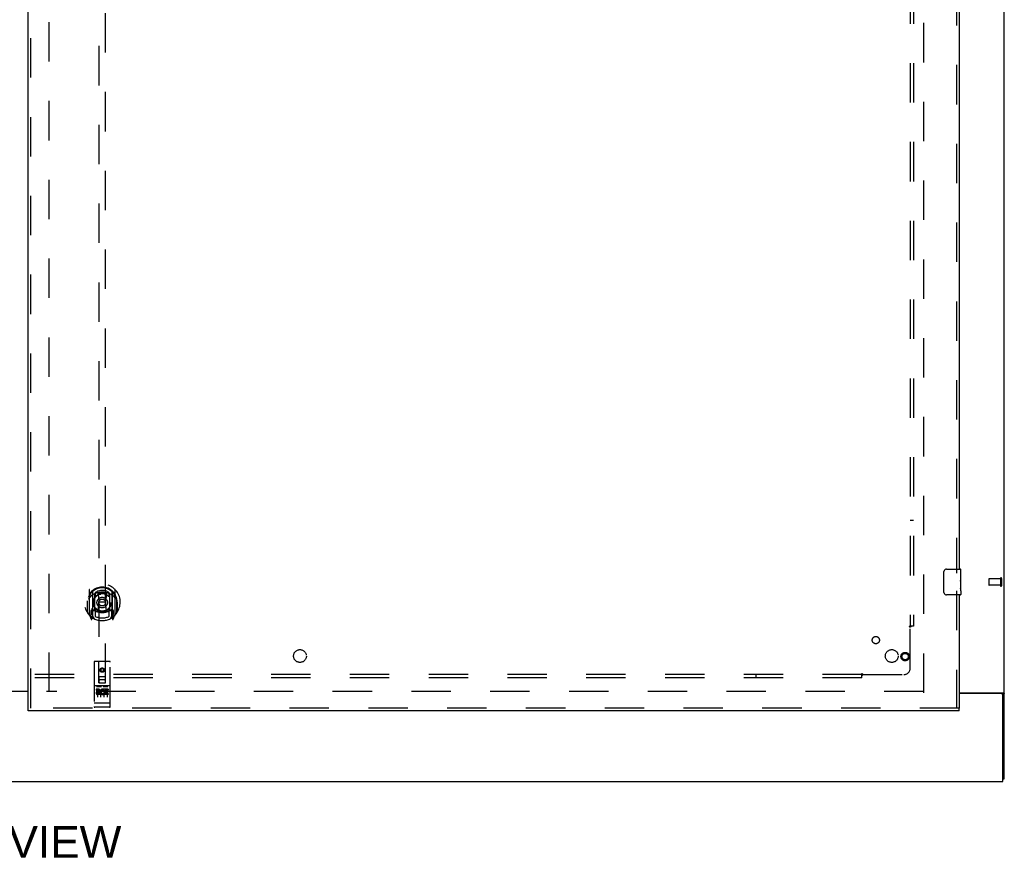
# Model space of a CAD drawing. Header units: inches. Extents: x 0 to 278, y 0 to 180.
# Tile 5 of 76: x 97 to 135, y 46 to 78. Entities that reach past the tile are written whole.
import ezdxf

# ---------------------------------------------------------------- set-up
doc = ezdxf.new("R2010")
doc.units = ezdxf.units.IN
doc.header["$LTSCALE"] = 15.310625
doc.header["$MEASUREMENT"] = 0
doc.linetypes.add('HIDDEN', pattern=[0.2, 0.1, -0.1])
doc.layers.get('0').update_dxf_attribs({"linetype": 'CONTINUOUS'})
for name, color, linetype in [('DEFAULT_2', 8, 'HIDDEN'), ('DIMENSIONS', 7, 'CONTINUOUS'), ('RIGHTHAND_DOOR_ASSEMBLY', 7, 'CONTINUOUS'), ('SUBPANEL', 7, 'CONTINUOUS')]:
    doc.layers.add(name, color=color, linetype=linetype)
doc.styles.get("Standard").update_dxf_attribs({"font": 'arial.ttf'})

msp = doc.modelspace()

# ---------------------------------------------------------------- linework, layer by layer
at = {"color": 3, "linetype": 'Continuous'}
for p, q in [((135.003, 48.671), (135.003, 134.463)), ((95.191, 52.082), (97.066, 52.082)), ((97.066, 52.067), (95.191, 52.067)), ((133.253, 52.015), (134.963, 52.015)), ((134.891, 51.983), (133.253, 51.983)), ((134.951, 48.567), (134.951, 51.923)), ((57.305, 48.567), (134.951, 48.567))]:
    msp.add_line(p, q, dxfattribs=at)
at = {"color": 7, "linetype": 'Continuous'}
for p, q in [((134.899, 51.984), (135.003, 51.984)), ((134.951, 48.671), (135.003, 48.671))]:
    msp.add_line(p, q, dxfattribs=at)
for points in [[(134.881, 52.015), (134.881, 52.013), (134.88, 52.012), (134.88, 52.01), (134.881, 52.008), (134.881, 52.007), (134.882, 52.005), (134.883, 52.003), (134.885, 52.001), (134.886, 52), (134.888, 51.999), (134.889, 51.997), (134.891, 51.996), (134.893, 51.994), (134.894, 51.993), (134.896, 51.991), (134.897, 51.99), (134.898, 51.988)], [(134.898, 51.988), (134.899, 51.987), (134.899, 51.985), (134.899, 51.984)]]:
    msp.add_lwpolyline(points, dxfattribs=at)
at = {"color": 3, "linetype": 'Continuous'}
for points in [[(134.963, 52.015), (134.964, 52.013), (134.966, 52.011), (134.969, 52.01), (134.971, 52.008), (134.974, 52.007), (134.977, 52.005), (134.983, 52.002)], [(134.983, 52.002), (134.986, 52.001), (134.989, 51.999), (134.991, 51.998), (134.994, 51.996), (134.996, 51.995), (134.998, 51.993), (135, 51.991), (135.001, 51.99), (135.002, 51.988), (135.003, 51.987), (135.003, 51.985), (135.003, 51.984)]]:
    msp.add_lwpolyline(points, dxfattribs=at)
msp.add_arc((134.891, 51.923), 0.06, 0, 90, dxfattribs=at)
at = {"layer": 'DEFAULT_2', "color": 8, "linetype": 'HIDDEN'}
for p, q in [((97.878, 52.046), (97.878, 131.088)), ((131.878, 52.015), (131.878, 131.119)), ((134.399, 56.431), (134.399, 56.203)), ((134.856, 56.441), (134.409, 56.441)), ((134.856, 56.459), (134.856, 56.175)), ((134.899, 56.459), (134.899, 56.175)), ((134.856, 56.193), (134.409, 56.193)), ((131.864, 52.067), (97.774, 52.067))]:
    msp.add_line(p, q, dxfattribs=at)
for centre, radius, start, end in [((134.409, 56.431), 0.01, 90, 180), ((134.878, 56.459), 0.0215, 0, 180), ((134.409, 56.203), 0.01, 180, 270), ((134.878, 56.175), 0.0215, 180, 360)]:
    msp.add_arc(centre, radius, start, end, dxfattribs=at)
at = {"layer": 'RIGHTHAND_DOOR_ASSEMBLY', "color": 3, "linetype": 'Continuous'}
for p, q in [((97.066, 51.421), (97.066, 131.713)), ((133.253, 79.317), (133.253, 56.817)), ((133.253, 55.817), (133.253, 51.421)), ((133.253, 51.317), (97.066, 51.317))]:
    msp.add_line(p, q, dxfattribs=at)
at = {"layer": 'RIGHTHAND_DOOR_ASSEMBLY', "color": 8, "linetype": 'HIDDEN'}
for p, q in [((97.17, 51.421), (97.17, 131.713)), ((99.816, 89.396), (99.816, 52.394)), ((100.066, 52.394), (100.066, 89.396)), ((133.149, 79.472), (133.149, 56.662)), ((99.441, 56.022), (99.441, 55.054)), ((99.558, 55.968), (99.558, 54.952)), ((99.566, 55.943), (99.566, 54.94)), ((99.666, 55.903), (99.666, 55.801)), ((99.778, 55.877), (99.808, 55.538)), ((100.103, 55.877), (100.073, 55.538)), ((100.216, 55.801), (100.216, 55.903)), ((100.316, 55.943), (100.316, 54.94)), ((100.323, 55.968), (100.323, 54.952)), ((100.441, 55.054), (100.441, 56.022)), ((133.149, 55.972), (133.149, 51.421)), ((99.358, 55.538), (99.373, 55.538)), ((99.358, 55.538), (99.358, 55.15)), ((99.366, 55.585), (99.366, 55.587)), ((99.366, 55.127), (99.366, 55.585)), ((99.658, 55.22), (99.658, 55.851)), ((99.778, 55.194), (99.808, 55.538)), ((100.073, 55.538), (99.808, 55.538)), ((100.104, 55.194), (100.073, 55.538)), ((100.223, 55.851), (100.223, 55.22)), ((100.523, 55.538), (100.508, 55.538)), ((100.516, 55.585), (100.515, 55.587)), ((100.516, 55.127), (100.516, 55.585)), ((100.523, 55.538), (100.523, 55.15)), ((99.558, 55.209), (99.498, 55.209)), ((99.498, 55.209), (99.498, 55.059)), ((99.536, 55.113), (99.506, 55.067)), ((99.568, 55.172), (99.568, 54.965)), ((99.658, 55.21), (99.586, 55.21)), ((99.654, 55.192), (99.588, 55.192)), ((99.666, 55.239), (99.666, 54.987)), ((100.216, 54.987), (100.216, 55.239)), ((100.296, 55.21), (100.223, 55.21)), ((100.293, 55.192), (100.227, 55.192)), ((100.313, 54.965), (100.313, 55.172)), ((100.383, 55.209), (100.323, 55.209)), ((100.375, 55.067), (100.345, 55.113)), ((100.383, 55.059), (100.383, 55.209)), ((99.445, 55.044), (99.515, 54.868)), ((99.498, 55.059), (99.566, 55.059)), ((99.537, 54.948), (99.541, 54.945)), ((99.544, 54.871), (99.558, 54.952)), ((99.636, 54.89), (99.566, 54.999)), ((100.316, 54.999), (100.246, 54.89)), ((100.316, 55.059), (100.383, 55.059)), ((100.323, 54.952), (100.337, 54.871)), ((100.344, 54.948), (100.344, 54.948)), ((100.344, 54.948), (100.345, 54.948)), ((100.344, 54.948), (100.345, 54.948)), ((100.366, 54.868), (100.436, 55.044)), ((99.628, 53.204), (99.628, 51.479)), ((100.223, 53.234), (99.658, 53.234)), ((99.814, 52.394), (99.811, 53.204)), ((100.067, 52.394), (100.071, 53.204)), ((100.253, 51.479), (100.253, 53.204)), ((99.941, 52.967), (99.878, 52.93)), ((99.878, 52.93), (99.888, 52.925)), ((99.878, 52.93), (99.878, 52.858)), ((99.878, 52.858), (99.888, 52.864)), ((99.878, 52.858), (99.941, 52.822)), ((99.941, 52.955), (99.888, 52.925)), ((99.888, 52.925), (99.888, 52.864)), ((99.888, 52.864), (99.941, 52.834)), ((100.003, 52.93), (99.941, 52.967)), ((99.941, 52.967), (99.941, 52.955)), ((99.993, 52.925), (99.941, 52.955)), ((99.941, 52.834), (99.993, 52.864)), ((99.941, 52.822), (100.003, 52.858)), ((99.941, 52.822), (99.941, 52.834)), ((100.003, 52.93), (99.993, 52.925)), ((99.993, 52.864), (99.993, 52.925)), ((100.003, 52.858), (99.993, 52.864)), ((100.003, 52.858), (100.003, 52.93)), ((99.813, 52.644), (100.068, 52.644)), ((100.026, 52.519), (99.856, 52.519)), ((100.223, 52.277), (99.658, 52.277)), ((99.796, 52.155), (99.704, 52.155)), ((99.704, 52.155), (99.704, 52.113)), ((99.796, 52.113), (99.704, 52.113)), ((99.73, 52.261), (99.902, 52.261)), ((99.753, 52.146), (99.753, 51.84)), ((99.8, 52.069), (99.754, 52.069)), ((99.814, 52.394), (99.816, 52.394)), ((99.816, 52.394), (100.066, 52.394)), ((99.878, 52.146), (99.878, 51.84)), ((99.98, 52.261), (100.152, 52.261)), ((100.003, 52.146), (100.003, 51.84)), ((100.016, 52.119), (100.003, 52.101)), ((100.013, 52.145), (100.016, 52.143)), ((100.172, 52.155), (100.016, 52.155)), ((100.016, 52.155), (100.016, 52.143)), ((100.016, 52.119), (100.016, 51.942)), ((100.172, 52.113), (100.059, 52.113)), ((100.059, 52.113), (100.059, 52.069)), ((100.151, 52.069), (100.059, 52.069)), ((100.066, 52.394), (100.067, 52.394)), ((100.128, 52.146), (100.128, 51.84)), ((100.151, 52.069), (100.151, 52.027)), ((100.172, 52.155), (100.172, 52.113)), ((99.796, 52.028), (99.768, 52.028)), ((99.86, 51.984), (99.768, 51.984)), ((99.86, 51.942), (99.768, 51.942)), ((99.86, 51.984), (99.86, 51.942)), ((99.992, 51.99), (100.009, 51.951)), ((100.172, 51.942), (100.016, 51.942)), ((100.151, 52.027), (100.059, 52.027)), ((100.059, 52.027), (100.059, 51.984)), ((100.172, 51.984), (100.059, 51.984)), ((100.172, 51.984), (100.172, 51.942)), ((133.253, 51.421), (97.066, 51.421)), ((99.646, 51.608), (99.645, 51.608)), ((99.647, 51.608), (99.646, 51.608)), ((99.648, 51.607), (99.647, 51.608)), ((99.647, 51.608), (99.647, 51.608)), ((99.649, 51.607), (99.648, 51.607)), ((99.65, 51.607), (99.649, 51.607)), ((99.651, 51.607), (99.65, 51.607)), ((99.652, 51.607), (99.651, 51.607)), ((99.651, 51.607), (99.651, 51.607)), ((99.653, 51.607), (99.652, 51.607)), ((99.654, 51.607), (99.653, 51.607)), ((99.655, 51.607), (99.654, 51.607)), ((99.656, 51.607), (99.655, 51.607)), ((99.657, 51.607), (99.656, 51.607)), ((99.656, 51.607), (99.656, 51.607)), ((99.658, 51.607), (99.657, 51.607)), ((100.224, 51.607), (99.658, 51.607)), ((100.223, 51.449), (99.658, 51.449)), ((100.224, 51.607), (100.225, 51.607)), ((100.224, 51.607), (100.224, 51.607)), ((100.225, 51.607), (100.226, 51.607)), ((100.226, 51.607), (100.227, 51.607)), ((100.227, 51.607), (100.228, 51.607)), ((100.228, 51.607), (100.229, 51.607)), ((100.229, 51.607), (100.23, 51.607)), ((100.229, 51.607), (100.229, 51.607)), ((100.23, 51.607), (100.231, 51.607)), ((100.231, 51.607), (100.232, 51.607)), ((100.232, 51.607), (100.233, 51.607)), ((100.233, 51.608), (100.234, 51.608)), ((100.233, 51.607), (100.233, 51.608)), ((100.234, 51.608), (100.235, 51.608)), ((100.235, 51.608), (100.236, 51.608)), ((100.236, 51.608), (100.237, 51.608)), ((100.237, 51.608), (100.237, 51.608))]:
    msp.add_line(p, q, dxfattribs=at)
at = {"layer": 'RIGHTHAND_DOOR_ASSEMBLY', "color": 7, "linetype": 'Continuous'}
for p, q in [((132.658, 55.917), (132.658, 56.717)), ((132.758, 56.817), (133.298, 56.817)), ((133.313, 56.662), (133.306, 56.662)), ((133.306, 56.662), (133.306, 56.432)), ((133.313, 56.238), (133.313, 56.802)), ((133.313, 56.495), (133.306, 56.495)), ((133.313, 56.432), (133.306, 56.432)), ((133.313, 56.396), (133.307, 56.396)), ((133.312, 56.264), (133.313, 56.264)), ((133.313, 56.201), (133.306, 56.201)), ((133.306, 56.201), (133.306, 56.065)), ((133.307, 56.034), (133.313, 56.034)), ((133.313, 55.978), (133.313, 56.235)), ((133.313, 55.977), (133.313, 55.832)), ((133.298, 55.817), (132.758, 55.817)), ((97.066, 51.317), (97.066, 51.421)), ((133.253, 51.317), (133.253, 51.421))]:
    msp.add_line(p, q, dxfattribs=at)
for points in [[(132.658, 56.717), (132.658, 56.723), (132.659, 56.729), (132.66, 56.735), (132.661, 56.741), (132.663, 56.747), (132.665, 56.753)], [(133.312, 56.262), (133.309, 56.296), (133.308, 56.308), (133.307, 56.32), (133.307, 56.333), (133.306, 56.346), (133.306, 56.359), (133.306, 56.371), (133.307, 56.384), (133.307, 56.397), (133.308, 56.409), (133.309, 56.421)], [(133.313, 56.235), (133.313, 56.243), (133.312, 56.252), (133.312, 56.262)], [(132.665, 55.88), (132.663, 55.886), (132.661, 55.892), (132.66, 55.898), (132.659, 55.904), (132.658, 55.91), (132.658, 55.917)], [(133.308, 56.028), (133.307, 56.037), (133.307, 56.046), (133.306, 56.056), (133.306, 56.065)], [(133.31, 56.004), (133.31, 56.012), (133.309, 56.02), (133.308, 56.028)], [(133.313, 55.977), (133.313, 55.981), (133.313, 55.986), (133.312, 55.991), (133.31, 56.004)]]:
    msp.add_lwpolyline(points, dxfattribs=at)
at = {"layer": 'RIGHTHAND_DOOR_ASSEMBLY', "color": 8, "linetype": 'HIDDEN'}
for points in [[(99.753, 55.895), (99.758, 55.896), (99.763, 55.898), (99.769, 55.899), (99.774, 55.901), (99.78, 55.902), (99.785, 55.903), (99.791, 55.904), (99.796, 55.905), (99.802, 55.907), (99.807, 55.908), (99.813, 55.909), (99.818, 55.91), (99.824, 55.911), (99.829, 55.912), (99.835, 55.912), (99.84, 55.913), (99.846, 55.914), (99.851, 55.915), (99.857, 55.916), (99.862, 55.916), (99.868, 55.917), (99.874, 55.917), (99.879, 55.918), (99.885, 55.918), (99.89, 55.919), (99.896, 55.919), (99.901, 55.919), (99.907, 55.92), (99.913, 55.92), (99.918, 55.92), (99.924, 55.92), (99.929, 55.92), (99.935, 55.921), (99.941, 55.921), (99.946, 55.921), (99.952, 55.92), (99.957, 55.92), (99.963, 55.92), (99.969, 55.92), (99.974, 55.92), (99.98, 55.919), (99.985, 55.919), (99.991, 55.919), (99.997, 55.918), (100.002, 55.918), (100.008, 55.917), (100.013, 55.917), (100.019, 55.916), (100.024, 55.916), (100.03, 55.915), (100.035, 55.914), (100.041, 55.913), (100.047, 55.912), (100.052, 55.912), (100.058, 55.911), (100.063, 55.91), (100.069, 55.909), (100.074, 55.908), (100.08, 55.907), (100.085, 55.905), (100.091, 55.904), (100.096, 55.903), (100.101, 55.902), (100.107, 55.901), (100.112, 55.899), (100.118, 55.898), (100.123, 55.896), (100.129, 55.895)], [(99.486, 55.753), (99.485, 55.752), (99.483, 55.75), (99.482, 55.749), (99.48, 55.748), (99.479, 55.746), (99.477, 55.744), (99.475, 55.743), (99.473, 55.741), (99.472, 55.739), (99.47, 55.737), (99.468, 55.735), (99.466, 55.733), (99.464, 55.731), (99.462, 55.729), (99.46, 55.727), (99.458, 55.724), (99.456, 55.722), (99.454, 55.72), (99.452, 55.717), (99.45, 55.714), (99.448, 55.711), (99.445, 55.708), (99.443, 55.705), (99.441, 55.702), (99.438, 55.699), (99.436, 55.695), (99.434, 55.692), (99.431, 55.688), (99.428, 55.684), (99.426, 55.68), (99.423, 55.676), (99.42, 55.671), (99.417, 55.667), (99.414, 55.662), (99.411, 55.657), (99.408, 55.651)], [(100.473, 55.651), (100.47, 55.657), (100.467, 55.662), (100.464, 55.667), (100.461, 55.671), (100.458, 55.676), (100.456, 55.68), (100.453, 55.684), (100.45, 55.688), (100.448, 55.692), (100.445, 55.695), (100.443, 55.699), (100.44, 55.702), (100.438, 55.705), (100.436, 55.708), (100.434, 55.711), (100.431, 55.714), (100.429, 55.717), (100.427, 55.719), (100.425, 55.722), (100.423, 55.724), (100.421, 55.727), (100.419, 55.729), (100.417, 55.731), (100.415, 55.733), (100.413, 55.735), (100.411, 55.737), (100.41, 55.739), (100.408, 55.741), (100.406, 55.743), (100.404, 55.744), (100.403, 55.746), (100.401, 55.748), (100.4, 55.749), (100.398, 55.75), (100.396, 55.752), (100.395, 55.753)], [(99.723, 52.26), (99.723, 52.26), (99.723, 52.26), (99.723, 52.26), (99.723, 52.26), (99.724, 52.26), (99.724, 52.26), (99.724, 52.26), (99.724, 52.26), (99.724, 52.26), (99.724, 52.26), (99.724, 52.26), (99.724, 52.26), (99.724, 52.26), (99.725, 52.26), (99.725, 52.26), (99.725, 52.26), (99.725, 52.261), (99.725, 52.261), (99.725, 52.261), (99.725, 52.261), (99.725, 52.261), (99.726, 52.261), (99.726, 52.261), (99.726, 52.261), (99.726, 52.261), (99.726, 52.261), (99.726, 52.261), (99.726, 52.261), (99.727, 52.261), (99.727, 52.261), (99.727, 52.261), (99.727, 52.261), (99.727, 52.261), (99.727, 52.261), (99.728, 52.261), (99.728, 52.261), (99.728, 52.261), (99.728, 52.261), (99.728, 52.261), (99.728, 52.261), (99.729, 52.261), (99.729, 52.261), (99.729, 52.261), (99.729, 52.261), (99.73, 52.261)], [(99.902, 52.261), (99.902, 52.261), (99.902, 52.261), (99.902, 52.261), (99.902, 52.261), (99.903, 52.261), (99.903, 52.261), (99.903, 52.261), (99.903, 52.261), (99.903, 52.261), (99.904, 52.261), (99.904, 52.261), (99.904, 52.261), (99.904, 52.261), (99.904, 52.261), (99.904, 52.261), (99.905, 52.261), (99.905, 52.261), (99.905, 52.261), (99.905, 52.261), (99.905, 52.261), (99.905, 52.261), (99.905, 52.261), (99.906, 52.261), (99.906, 52.261), (99.906, 52.261), (99.906, 52.261), (99.906, 52.261), (99.906, 52.261), (99.906, 52.261), (99.907, 52.26), (99.907, 52.26), (99.907, 52.26), (99.907, 52.26), (99.907, 52.26), (99.907, 52.26), (99.907, 52.26), (99.907, 52.26), (99.907, 52.26), (99.907, 52.26), (99.908, 52.26), (99.908, 52.26), (99.908, 52.26), (99.908, 52.26), (99.908, 52.26), (99.908, 52.26), (99.908, 52.26)], [(99.973, 52.26), (99.973, 52.26), (99.973, 52.26), (99.973, 52.26), (99.974, 52.26), (99.974, 52.26), (99.974, 52.26), (99.974, 52.26), (99.974, 52.26), (99.974, 52.26), (99.974, 52.26), (99.974, 52.26), (99.974, 52.26), (99.974, 52.26), (99.975, 52.26), (99.975, 52.26), (99.975, 52.26), (99.975, 52.261), (99.975, 52.261), (99.975, 52.261), (99.975, 52.261), (99.975, 52.261), (99.976, 52.261), (99.976, 52.261), (99.976, 52.261), (99.976, 52.261), (99.976, 52.261), (99.976, 52.261), (99.976, 52.261), (99.977, 52.261), (99.977, 52.261), (99.977, 52.261), (99.977, 52.261), (99.977, 52.261), (99.977, 52.261), (99.978, 52.261), (99.978, 52.261), (99.978, 52.261), (99.978, 52.261), (99.978, 52.261), (99.978, 52.261), (99.979, 52.261), (99.979, 52.261), (99.979, 52.261), (99.979, 52.261), (99.98, 52.261)], [(100.152, 52.261), (100.152, 52.261), (100.152, 52.261), (100.152, 52.261), (100.152, 52.261), (100.153, 52.261), (100.153, 52.261), (100.153, 52.261), (100.153, 52.261), (100.153, 52.261), (100.154, 52.261), (100.154, 52.261), (100.154, 52.261), (100.154, 52.261), (100.154, 52.261), (100.154, 52.261), (100.155, 52.261), (100.155, 52.261), (100.155, 52.261), (100.155, 52.261), (100.155, 52.261), (100.155, 52.261), (100.155, 52.261), (100.156, 52.261), (100.156, 52.261), (100.156, 52.261), (100.156, 52.261), (100.156, 52.261), (100.156, 52.261), (100.156, 52.261), (100.157, 52.26), (100.157, 52.26), (100.157, 52.26), (100.157, 52.26), (100.157, 52.26), (100.157, 52.26), (100.157, 52.26), (100.157, 52.26), (100.157, 52.26), (100.158, 52.26), (100.158, 52.26), (100.158, 52.26), (100.158, 52.26), (100.158, 52.26), (100.158, 52.26), (100.158, 52.26), (100.158, 52.26)], [(99.645, 51.608), (99.644, 51.608), (99.644, 51.608), (99.644, 51.608), (99.643, 51.608), (99.643, 51.608), (99.643, 51.608), (99.642, 51.608), (99.642, 51.608), (99.641, 51.608), (99.641, 51.608), (99.641, 51.608), (99.64, 51.608), (99.64, 51.609), (99.64, 51.609), (99.639, 51.609), (99.639, 51.609), (99.639, 51.609), (99.638, 51.609), (99.638, 51.609), (99.638, 51.609), (99.638, 51.609), (99.637, 51.609), (99.637, 51.609), (99.637, 51.609), (99.636, 51.609), (99.636, 51.609), (99.636, 51.61), (99.635, 51.61), (99.635, 51.61), (99.635, 51.61), (99.635, 51.61), (99.634, 51.61), (99.634, 51.61), (99.634, 51.61), (99.634, 51.61), (99.633, 51.61), (99.633, 51.61), (99.633, 51.61), (99.633, 51.611), (99.633, 51.611), (99.632, 51.611), (99.632, 51.611), (99.632, 51.611), (99.632, 51.611), (99.631, 51.611), (99.631, 51.611), (99.631, 51.611), (99.631, 51.611), (99.631, 51.611), (99.631, 51.612), (99.63, 51.612), (99.63, 51.612), (99.63, 51.612), (99.63, 51.612), (99.63, 51.612), (99.63, 51.612), (99.63, 51.612), (99.629, 51.612), (99.629, 51.612), (99.629, 51.613), (99.629, 51.613), (99.629, 51.613), (99.629, 51.613), (99.629, 51.613), (99.629, 51.613), (99.629, 51.613), (99.629, 51.613), (99.628, 51.613), (99.628, 51.613), (99.628, 51.614), (99.628, 51.614), (99.628, 51.614), (99.628, 51.614), (99.628, 51.614), (99.628, 51.614), (99.628, 51.614), (99.628, 51.614), (99.628, 51.614), (99.628, 51.614)], [(100.237, 51.608), (100.238, 51.608), (100.238, 51.608), (100.238, 51.608), (100.239, 51.608), (100.239, 51.608), (100.239, 51.608), (100.24, 51.608), (100.24, 51.608), (100.24, 51.608), (100.241, 51.608), (100.241, 51.609), (100.242, 51.609), (100.242, 51.609), (100.242, 51.609), (100.242, 51.609), (100.243, 51.609), (100.243, 51.609), (100.243, 51.609), (100.244, 51.609), (100.244, 51.609), (100.244, 51.609), (100.245, 51.609), (100.245, 51.609), (100.245, 51.609), (100.246, 51.61), (100.246, 51.61), (100.246, 51.61), (100.246, 51.61), (100.247, 51.61), (100.247, 51.61), (100.247, 51.61), (100.247, 51.61), (100.248, 51.61), (100.248, 51.61), (100.248, 51.61), (100.248, 51.61), (100.249, 51.611), (100.249, 51.611), (100.249, 51.611), (100.249, 51.611), (100.249, 51.611), (100.25, 51.611), (100.25, 51.611), (100.25, 51.611), (100.25, 51.611), (100.25, 51.611), (100.251, 51.611), (100.251, 51.612), (100.251, 51.612), (100.251, 51.612), (100.251, 51.612), (100.251, 51.612), (100.251, 51.612), (100.252, 51.612), (100.252, 51.612), (100.252, 51.612), (100.252, 51.612), (100.252, 51.613), (100.252, 51.613), (100.252, 51.613), (100.252, 51.613), (100.252, 51.613), (100.253, 51.613), (100.253, 51.613), (100.253, 51.613), (100.253, 51.613), (100.253, 51.613), (100.253, 51.614), (100.253, 51.614), (100.253, 51.614), (100.253, 51.614), (100.253, 51.614), (100.253, 51.614), (100.253, 51.614), (100.253, 51.614), (100.253, 51.614), (100.253, 51.614)]]:
    msp.add_lwpolyline(points, dxfattribs=at)
for centre, radius in [((99.941, 55.52), 0.35), ((99.941, 55.52), 0.335), ((99.941, 55.52), 0.205), ((99.941, 55.52), 0.133), ((131.149, 53.421), 0.164), ((131.149, 53.421), 0.124), ((99.941, 52.894), 0.085), ((99.941, 52.894), 0.0845)]:
    msp.add_circle(centre, radius, dxfattribs=at)
at = {"layer": 'RIGHTHAND_DOOR_ASSEMBLY', "color": 7, "linetype": 'Continuous'}
for centre, radius, start, end in [((132.758, 56.717), 0.1, 90, 158.7946), ((133.298, 56.802), 0.015, 0, 90), ((132.758, 55.917), 0.1, 201.1999, 270), ((133.298, 55.832), 0.015, 270, 360)]:
    msp.add_arc(centre, radius, start, end, dxfattribs=at)
at = {"layer": 'RIGHTHAND_DOOR_ASSEMBLY', "color": 8, "linetype": 'HIDDEN'}
for centre, radius, start, end in [((99.941, 55.538), 0.7, 305.5126, 234.4874), ((99.941, 55.536), 0.583, 0.2464, 179.7536), ((99.941, 55.51), 0.58, 7.6622, 172.3378), ((99.456, 56.022), 0.015, 135.0748, 180), ((99.941, 55.221), 0.7, 49.529, 130.471), ((99.573, 55.968), 0.015, 130.3587, 180), ((99.586, 55.943), 0.02, 129.3378, 179.9984), ((99.941, 55.51), 0.48, 55.0461, 124.9539), ((99.758, 55.876), 0.02, 5.0796, 105.5752), ((100.123, 55.876), 0.02, 74.4248, 174.9204), ((100.296, 55.943), 0.02, 0, 50.6594), ((100.308, 55.968), 0.015, 0, 49.6413), ((100.426, 56.022), 0.015, 0, 44.9252), ((99.386, 55.585), 0.02, 172.3378, 180), ((99.673, 55.851), 0.015, 112.9863, 180), ((99.696, 55.801), 0.03, 180, 311.1261), ((99.941, 55.52), 0.343, 48.8739, 131.1261), ((100.186, 55.801), 0.03, 228.8739, 360), ((100.208, 55.851), 0.015, 0, 67.0137), ((100.496, 55.585), 0.02, 0, 7.6622), ((99.386, 55.127), 0.02, 180, 215.2961), ((99.941, 55.52), 0.7, 215.2961, 324.7039), ((99.941, 55.851), 0.7, 233.2319, 306.7681), ((99.378, 55.214), 0.188, 327.3208, 360), ((99.586, 55.19), 0.02, 90, 180), ((99.588, 55.172), 0.02, 90, 180), ((99.654, 55.172), 0.02, 66.536, 90), ((99.673, 55.22), 0.015, 180, 247.0137), ((99.941, 55.833), 0.7, 246.536, 293.464), ((99.696, 55.239), 0.03, 48.8739, 180), ((99.941, 55.52), 0.343, 228.8739, 311.1261), ((99.758, 55.196), 0.02, 254.3869, 354.9204), ((100.124, 55.196), 0.02, 185.0796, 285.6131), ((100.186, 55.239), 0.03, 0, 131.1261), ((100.208, 55.22), 0.015, 292.9863, 360), ((100.227, 55.172), 0.02, 90, 113.464), ((100.293, 55.172), 0.02, 0, 90), ((100.296, 55.19), 0.02, 0, 90), ((100.504, 55.214), 0.188, 180, 212.6792), ((100.496, 55.127), 0.02, 324.7039, 360), ((99.456, 55.054), 0.015, 180, 224.9252), ((99.511, 55.064), 0.005, 147.3208, 270), ((99.529, 54.874), 0.015, 201.8041, 350), ((99.546, 54.985), 0.02, 234.4874, 360), ((99.548, 54.965), 0.02, 234.7457, 360), ((99.586, 54.94), 0.02, 180, 238.5295), ((99.941, 55.52), 0.6, 242.7204, 297.2796), ((100.296, 54.94), 0.02, 301.4688, 359.9992), ((100.333, 54.965), 0.02, 180, 305.2543), ((100.336, 54.985), 0.02, 180, 305.5126), ((100.352, 54.874), 0.015, 190, 338.1959), ((100.371, 55.064), 0.005, 270, 32.6792), ((100.426, 55.054), 0.015, 315.0748, 360), ((99.658, 53.204), 0.03, 90, 180), ((99.781, 53.204), 0.03, 0, 90), ((100.101, 53.204), 0.03, 90, 180), ((100.223, 53.204), 0.03, 0, 90), ((99.856, 52.479), 0.04, 90, 180), ((99.856, 52.434), 0.04, 180, 270), ((100.026, 52.479), 0.04, 0, 90), ((100.026, 52.434), 0.04, 270, 360), ((99.658, 52.307), 0.03, 180, 270), ((99.768, 52.006), 0.0644, 102.2995, 270.0775), ((99.796, 52.092), 0.0635, 270, 90), ((99.796, 52.091), 0.0219, 280.307, 90), ((99.967, 52.049), 0.107, 64.2636, 293.4027), ((99.967, 52.049), 0.0639, 54.8895, 293.4026), ((100.223, 52.307), 0.03, 270, 360), ((99.768, 52.006), 0.0219, 89.9011, 270), ((99.658, 51.479), 0.03, 180, 270), ((100.223, 51.479), 0.03, 270, 360)]:
    msp.add_arc(centre, radius, start, end, dxfattribs=at)
at = {"layer": 'RIGHTHAND_DOOR_ASSEMBLY', "color": 7, "linetype": 'Continuous'}
msp.add_ellipse((133.05, 56.401), major_axis=(0.263, 0), ratio=0.432808, start_param=0, end_param=0.179988, dxfattribs=at)
at = {"layer": 'SUBPANEL', "color": 8, "linetype": 'HIDDEN'}
for p, q in [((131.347, 128.535), (131.347, 54.598)), ((131.472, 128.535), (131.472, 54.598)), ((131.347, 58.723), (131.472, 58.723)), ((131.306, 54.598), (131.385, 54.598)), ((131.347, 52.973), (131.347, 54.562)), ((131.472, 54.598), (131.385, 54.598)), ((129.472, 52.723), (62.784, 52.723)), ((129.472, 52.598), (62.784, 52.598)), ((125.347, 52.723), (125.347, 52.598)), ((129.472, 52.684), (129.472, 52.764)), ((129.472, 52.598), (129.472, 52.684)), ((129.489, 52.704), (129.496, 52.711)), ((129.507, 52.723), (131.097, 52.723))]:
    msp.add_line(p, q, dxfattribs=at)
for points in [[(131.306, 54.598), (131.307, 54.596), (131.308, 54.594), (131.309, 54.592), (131.31, 54.59), (131.311, 54.589), (131.312, 54.587), (131.314, 54.585), (131.316, 54.584), (131.317, 54.582), (131.319, 54.581), (131.321, 54.579), (131.324, 54.578), (131.326, 54.576), (131.328, 54.575)], [(131.328, 54.575), (131.333, 54.572), (131.336, 54.57), (131.338, 54.569), (131.341, 54.567), (131.343, 54.566), (131.345, 54.564), (131.347, 54.562)], [(131.36, 54.576), (131.358, 54.574), (131.356, 54.572), (131.354, 54.57), (131.352, 54.568), (131.35, 54.566), (131.349, 54.564), (131.347, 54.562)], [(131.385, 54.598), (131.383, 54.596), (131.381, 54.594), (131.378, 54.593), (131.376, 54.591), (131.374, 54.589), (131.372, 54.587), (131.371, 54.586), (131.369, 54.584), (131.367, 54.582), (131.366, 54.581), (131.36, 54.576)], [(129.472, 52.764), (129.474, 52.763), (129.476, 52.762), (129.478, 52.761), (129.479, 52.76), (129.481, 52.759), (129.483, 52.757), (129.484, 52.756), (129.486, 52.754), (129.487, 52.752), (129.489, 52.75), (129.49, 52.748), (129.492, 52.746), (129.493, 52.744), (129.495, 52.742), (129.498, 52.737)], [(129.472, 52.684), (129.474, 52.687), (129.475, 52.689), (129.477, 52.691), (129.479, 52.693), (129.481, 52.695), (129.482, 52.697), (129.484, 52.699), (129.486, 52.701), (129.487, 52.702), (129.489, 52.704)], [(129.496, 52.711), (129.498, 52.713), (129.5, 52.715), (129.502, 52.717), (129.504, 52.719), (129.506, 52.721), (129.507, 52.723)], [(129.498, 52.737), (129.499, 52.734), (129.501, 52.731), (129.502, 52.729), (129.504, 52.727), (129.506, 52.725), (129.507, 52.723)]]:
    msp.add_lwpolyline(points, dxfattribs=at)
for centre, radius in [((130.009, 54.06), 0.141), ((107.628, 53.442), 0.25), ((130.628, 53.442), 0.25)]:
    msp.add_circle(centre, radius, dxfattribs=at)
msp.add_arc((131.097, 52.973), 0.25, 270, 360, dxfattribs=at)

# ---------------------------------------------------------------- texts
at = {"layer": 'DIMENSIONS', "color": 2, "linetype": 'Continuous', "insert": (95.3, 46.831), "char_height": 1.2281, "width": 10.74724, "attachment_point": 2, "line_spacing_factor": 0.9}
msp.add_mtext('FRONT VIEW', dxfattribs=at)

doc.saveas('drawing.dxf')
